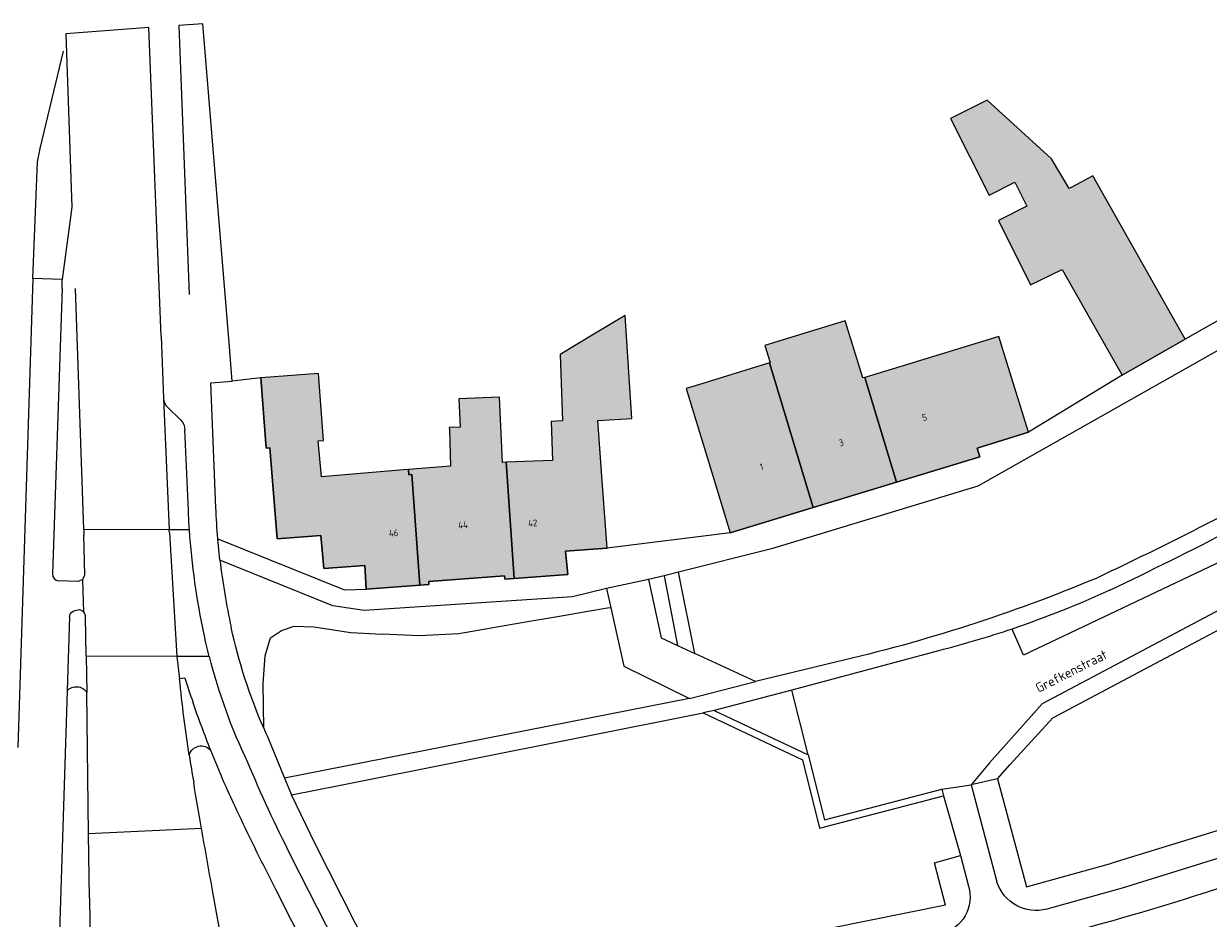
# Model space of a CAD drawing. Header units: metres. Extents: x 195286 to 196278, y 327273 to 327838.
# Tile 6 of 46: x 195393 to 195481, y 327405 to 327471. Entities that reach past the tile are written whole.
import ezdxf
from ezdxf.enums import TextEntityAlignment as Align

# ---------------------------------------------------------------- set-up
doc = ezdxf.new("R2010")
doc.units = ezdxf.units.M
for name, color, linetype, lineweight in [('B-WE-GR-BEPLANTING_CULTUUR_HEESTERS-GV', 253, 'Continuous', 18), ('B-WE-OG-BEBOUWING-GV', 250, 'Continuous', 25), ('B-WE-OG-BEBOUWING-T18', 1, 'Continuous', 25), ('B-WE-OG-TERREIN_BEGROEID-GV', 253, 'Continuous', 9), ('B-WE-OG-TERREIN_ERF-GV', 253, 'Continuous', 9), ('B-WE-OG-TOPOGRAFIE-T18', 2, 'Continuous', 35), ('B-WE-VH-GESLOTENVERHARDING_ASFALT-GV', 253, 'Continuous', 9), ('B-WE-VH-OPENVERHARDING_BETONELEMENT-GV', 253, 'Continuous', 9), ('B-WE-VH-OPENVERHARDING_BETONSTRAATSTEEN-GV', 253, 'Continuous', 9), ('B-WE-VH-OPENVERHARDING_STRAATBAKSTEEN-GV', 253, 'Continuous', 9), ('B-WE-VH-TEGEL-GV', 253, 'Continuous', 9)]:
    doc.layers.add(name, color=color, linetype=linetype, lineweight=lineweight)
doc.layers.add('B-WE-OG-BEBOUWING-V', color=7, linetype='Continuous', lineweight=5, true_color=0xfff3f2)
doc.styles.add('NLCS-ISO-M200-T18', font='NLCS-ISO.ttf', dxfattribs={"height": 0.36})

msp = doc.modelspace()

# ---------------------------------------------------------------- hatches: boundary and pattern name
at = {"layer": 'B-WE-OG-BEBOUWING-V'}
for points in [[(195466.648, 327459.181), (195467.541, 327457.399), (195465.431, 327456.341), (195467.824, 327451.563), (195470.156, 327452.717), (195472.167, 327449.17), (195474.613, 327444.856), (195479.314, 327447.522), (195472.433, 327459.655), (195470.878, 327458.82), (195470.696, 327458.719), (195469.372, 327460.924), (195464.599, 327465.288), (195461.878, 327463.922), (195464.745, 327458.227)], [(195435.989, 327437), (195435.667, 327441.485), (195438.182, 327441.651), (195437.697, 327449.287), (195435.359, 327447.893), (195432.847, 327446.395), (195433.032, 327441.456), (195432.181, 327441.424), (195432.29, 327438.519), (195428.831, 327438.389), (195429.45, 327429.77), (195433.417, 327430.048), (195433.256, 327431.791), (195436.347, 327432.013)], [(195457.855, 327436.914), (195455.495, 327444.694), (195455.351, 327444.651), (195454.034, 327448.905), (195451.05, 327447.981), (195448.065, 327447.057), (195448.454, 327445.8), (195448.408, 327445.786), (195451.669, 327435.038)], [(195455.495, 327444.694), (195457.855, 327436.914), (195464.043, 327438.791), (195463.841, 327439.431), (195467.667, 327440.618), (195466.186, 327445.396), (195465.465, 327447.723), (195458.112, 327445.489)], [(195444.027, 327437.961), (195445.482, 327433.161), (195451.669, 327435.038), (195448.408, 327445.786), (195443.129, 327444.152), (195442.233, 327443.875)], [(195422.427, 327429.274), (195421.838, 327437.489), (195421.599, 327437.458), (195421.575, 327437.862), (195421.212, 327437.835), (195415.109, 327437.307), (195414.878, 327439.98), (195415.274, 327440.013), (195414.902, 327444.971), (195410.614, 327444.649), (195411.004, 327439.445), (195411.274, 327439.465), (195411.822, 327432.704), (195415.081, 327432.956), (195415.282, 327430.501), (195418.34, 327430.728), (195418.434, 327428.975)], [(195429.45, 327429.77), (195428.831, 327438.389), (195428.573, 327438.38), (195428.354, 327443.229), (195425.335, 327443.092), (195425.413, 327440.996), (195424.617, 327440.967), (195424.625, 327440.766), (195424.696, 327438.093), (195421.575, 327437.862), (195421.599, 327437.458), (195421.838, 327437.489), (195422.427, 327429.274), (195423.086, 327429.323), (195423.096, 327429.533), (195428.72, 327429.95), (195428.736, 327429.72)]]:
    msp.add_hatch(color=256, dxfattribs=at).paths.add_polyline_path(points)

# ---------------------------------------------------------------- linework, layer by layer
at = {"layer": 'B-WE-GR-BEPLANTING_CULTUUR_HEESTERS-GV'}
for points in [[(195497.129, 327455.372), (195463.898, 327436.619), (195448.559, 327431.965), (195441.642, 327430.233)], [(195436.306, 327429.016), (195433.775, 327428.393), (195418.292, 327427.375), (195415.957, 327427.735), (195407.572, 327431.126)], [(195410.825, 327418.635), (195410.778, 327421.963), (195410.932, 327424.013), (195411.331, 327425.342), (195412.143, 327425.906), (195413.078, 327426.226), (195414.556, 327426.177), (195417.307, 327425.748), (195419.63, 327425.635)], [(195396.215, 327421.407), (195395.712, 327405.848), (195395.412, 327396.57)], [(195397.874, 327406.007), (195397.811, 327410.807), (195397.673, 327421.3)], [(195444.297, 327419.954), (195443.474, 327419.79), (195450.864, 327416.302), (195452.128, 327411.217), (195461.35, 327413.621)], [(195415.317, 327399.55), (195411.734, 327406.666)]]:
    msp.add_lwpolyline(points, dxfattribs=at)
for points in [[(195407.572, 327431.126, 0.024886), (195408.4, 327426.134)], [(195408.974, 327412.233, -0.016368), (195406.893, 327416.989)], [(195405.289, 327416.635, 0.004715), (195405.619, 327414.602)], [(195411.734, 327406.666, -0.010724), (195408.974, 327412.233)]]:
    msp.add_lwpolyline(points, format="xyb", dxfattribs=at)
at = {"layer": 'B-WE-OG-BEBOUWING-GV'}
for points in [[(195466.648, 327459.181), (195467.541, 327457.399), (195465.431, 327456.341), (195467.824, 327451.563), (195470.156, 327452.717), (195472.167, 327449.17), (195474.613, 327444.856), (195479.314, 327447.522), (195472.433, 327459.655), (195470.878, 327458.82), (195470.696, 327458.719), (195469.372, 327460.924), (195464.599, 327465.288), (195461.878, 327463.922), (195464.745, 327458.227)], [(195435.989, 327437), (195435.667, 327441.485), (195438.182, 327441.651), (195437.697, 327449.287), (195435.359, 327447.893), (195432.847, 327446.395), (195433.032, 327441.456), (195432.181, 327441.424), (195432.29, 327438.519), (195428.831, 327438.389), (195429.45, 327429.77), (195433.417, 327430.048), (195433.256, 327431.791), (195436.347, 327432.013)], [(195457.855, 327436.914), (195455.495, 327444.694), (195455.351, 327444.651), (195454.034, 327448.905), (195451.05, 327447.981), (195448.065, 327447.057), (195448.454, 327445.8), (195448.408, 327445.786), (195451.669, 327435.038)], [(195455.495, 327444.694), (195457.855, 327436.914), (195464.043, 327438.791), (195463.841, 327439.431), (195467.667, 327440.618), (195466.186, 327445.396), (195465.465, 327447.723), (195458.112, 327445.489)], [(195444.027, 327437.961), (195445.482, 327433.161), (195451.669, 327435.038), (195448.408, 327445.786), (195443.129, 327444.152), (195442.233, 327443.875)], [(195422.427, 327429.274), (195421.838, 327437.489), (195421.599, 327437.458), (195421.575, 327437.862), (195421.212, 327437.835), (195415.109, 327437.307), (195414.878, 327439.98), (195415.274, 327440.013), (195414.902, 327444.971), (195410.614, 327444.649), (195411.004, 327439.445), (195411.274, 327439.465), (195411.822, 327432.704), (195415.081, 327432.956), (195415.282, 327430.501), (195418.34, 327430.728), (195418.434, 327428.975)], [(195429.45, 327429.77), (195428.831, 327438.389), (195428.573, 327438.38), (195428.354, 327443.229), (195425.335, 327443.092), (195425.413, 327440.996), (195424.617, 327440.967), (195424.625, 327440.766), (195424.696, 327438.093), (195421.575, 327437.862), (195421.599, 327437.458), (195421.838, 327437.489), (195422.427, 327429.274), (195423.086, 327429.323), (195423.096, 327429.533), (195428.72, 327429.95), (195428.736, 327429.72)]]:
    msp.add_lwpolyline(points, close=True, dxfattribs=at)
at = {"layer": 'B-WE-OG-TERREIN_BEGROEID-GV'}
for points in [[(195436.625, 327427.59), (195436.368, 327427.558), (195434.913, 327427.307), (195432.805, 327426.944), (195430.43, 327426.535), (195425.335, 327425.658), (195422.37, 327425.502), (195419.63, 327425.635)], [(195411.155, 327417.893), (195412.379, 327414.928)], [(195465.351, 327414.883), (195467.507, 327406.856), (195473.853, 327408.614)], [(195500.497, 327408.649), (195499.305, 327412.308), (195491.107, 327409.694), (195480.468, 327406.312)], [(195461.489, 327405.485), (195460.682, 327408.642), (195462.602, 327409.174)]]:
    msp.add_lwpolyline(points, dxfattribs=at)
for points in [[(195410.825, 327418.635, 0.005253), (195411.155, 327417.893)], [(195480.468, 327406.312, -0.012953), (195469.979, 327403.264)]]:
    msp.add_lwpolyline(points, format="xyb", dxfattribs=at)
at = {"layer": 'B-WE-OG-TERREIN_ERF-GV'}
for points in [[(195418.434, 327428.975), (195418.34, 327430.728), (195415.282, 327430.501), (195415.081, 327432.956), (195411.822, 327432.704), (195411.274, 327439.465), (195411.004, 327439.445), (195410.614, 327444.649), (195408.482, 327444.415)], [(195407.414, 327432.7), (195416.839, 327428.908), (195418.434, 327428.975)]]:
    msp.add_lwpolyline(points, dxfattribs=at)
at = {"layer": 'B-WE-VH-GESLOTENVERHARDING_ASFALT-GV'}
for points in [[(195403.191, 327447.748), (195402.294, 327470.684), (195396.125, 327470.216), (195396.555, 327457.336), (195395.855, 327451.975)], [(195404.378, 327423.973), (195397.638, 327423.988), (195397.673, 327421.3)], [(195406.201, 327411.202), (195397.811, 327410.807)], [(195407.967, 327401.393), (195407.047, 327406.471)], [(195397.874, 327406.007), (195397.994, 327396.9)]]:
    msp.add_lwpolyline(points, dxfattribs=at)
for points in [[(195405.289, 327416.635, -0.012666), (195404.567, 327422.298)], [(195406.201, 327411.202, -0.001617), (195405.619, 327414.602)], [(195407.047, 327406.471, -0.002158), (195406.201, 327411.202)]]:
    msp.add_lwpolyline(points, format="xyb", dxfattribs=at)
at = {"layer": 'B-WE-VH-OPENVERHARDING_BETONELEMENT-GV'}
msp.add_lwpolyline([(195440.584, 327429.968), (195441.583, 327424.782), (195442.864, 327424.188), (195441.642, 327430.233)], close=True, dxfattribs=at)
at = {"layer": 'B-WE-VH-OPENVERHARDING_BETONSTRAATSTEEN-GV'}
for points in [[(195395.834, 327451.314), (195395.855, 327451.975), (195393.676, 327452.032), (195392.594, 327418.76), (195392.544, 327417.211)], [(195395.834, 327451.314), (195395.131, 327430.11)], [(195397.448, 327433.388), (195396.84, 327451.296)], [(195403.375, 327443.126), (195403.803, 327433.374)], [(195405.224, 327434.799), (195404.97, 327440.811)], [(195403.813, 327433.152), (195403.803, 327433.374), (195397.448, 327433.388), (195397.462, 327432.967)], [(195397.379, 327429.681), (195397.536, 327430.039), (195397.462, 327432.967)], [(195405.304, 327433.371), (195403.803, 327433.374)], [(195403.813, 327433.152), (195404.378, 327423.973)], [(195440.584, 327429.968), (195439.414, 327429.675), (195440.359, 327425.35), (195441.583, 327424.782)], [(195397.459, 327427.265), (195397.379, 327429.681), (195397.019, 327429.542), (195395.588, 327429.574)], [(195439.414, 327429.675), (195436.306, 327429.016), (195436.625, 327427.59), (195437.596, 327423.247), (195442.474, 327420.839), (195447.372, 327422.098), (195442.864, 327424.188)], [(195396.913, 327427.406), (195397.123, 327427.444)], [(195396.393, 327426.921), (195396.215, 327421.407)], [(195397.638, 327423.988), (195397.581, 327426.904)], [(195406.774, 327423.968), (195404.378, 327423.973), (195404.567, 327422.298)], [(195404.968, 327422.368), (195404.567, 327422.298)], [(195461.214, 327414.102), (195461.35, 327413.621), (195462.602, 327409.174), (195463.209, 327406.915)], [(195499.408, 327412.341), (195498.709, 327414.353), (195482.364, 327409.161), (195474.617, 327406.751), (195469.038, 327405.209)], [(195418.099, 327398.86), (195412.841, 327409.165)]]:
    msp.add_lwpolyline(points, dxfattribs=at)
for points in [[(195405.304, 327433.371, -0.006903), (195405.224, 327434.799)], [(195406.396, 327425.603, -0.035552), (195405.304, 327433.371)], [(195395.131, 327430.11, 0.403915), (195395.588, 327429.574)], [(195396.393, 327426.921, -0.394997), (195396.913, 327427.406)], [(195397.123, 327427.444, -0.188041), (195397.459, 327427.265)], [(195397.581, 327426.904, 0.188382), (195397.459, 327427.265)], [(195406.774, 327423.968, -0.009961), (195406.396, 327425.603)], [(195404.968, 327422.368, 0.006547), (195405.576, 327420.534)], [(195396.215, 327421.407, -0.505483), (195397.673, 327421.3)], [(195406.893, 327416.989, -0.01204), (195405.576, 327420.534)], [(195405.289, 327416.635, -0.608557), (195406.893, 327416.989)], [(195469.038, 327405.209, -0.397), (195465.306, 327407.231)], [(195463.209, 327406.915, -0.427749), (195461.176, 327403.362)]]:
    msp.add_lwpolyline(points, format="xyb", dxfattribs=at)
at = {"layer": 'B-WE-VH-OPENVERHARDING_STRAATBAKSTEEN-GV'}
for points in [[(195482.056, 327431.064), (195467.296, 327424.074), (195466.451, 327426.006)], [(195460.974, 327424.393), (195450.065, 327421.462)], [(195451.292, 327416.653), (195452.491, 327411.828), (195461.214, 327414.102), (195463.401, 327414.443)]]:
    msp.add_lwpolyline(points, dxfattribs=at)
for points in [[(195473.712, 327428.9, -0.026941), (195466.451, 327426.006)], [(195466.451, 327426.006, -0.019511), (195460.974, 327424.393)]]:
    msp.add_lwpolyline(points, format="xyb", dxfattribs=at)
at = {"layer": 'B-WE-VH-TEGEL-GV'}
for points in [[(195407.27, 327435.011), (195406.89, 327444.297), (195408.482, 327444.415), (195408.406, 327445.344), (195408.273, 327446.957), (195406.3, 327470.961), (195404.514, 327470.838), (195405.285, 327450.852)], [(195393.676, 327452.032), (195394.019, 327460.694), (195394.221, 327461.688), (195395.953, 327468.917)], [(195499.942, 327456.96), (195498.574, 327459.664), (195494.526, 327457.372), (195488.884, 327454.177), (195483.753, 327451.272), (195484.336, 327450.37), (195479.314, 327447.522), (195474.613, 327444.856), (195467.667, 327440.618), (195463.841, 327439.431), (195464.043, 327438.791), (195457.855, 327436.914), (195451.669, 327435.038), (195445.482, 327433.161), (195436.347, 327432.013), (195433.256, 327431.791), (195433.417, 327430.048), (195429.45, 327429.77), (195428.736, 327429.72), (195428.72, 327429.95), (195423.096, 327429.533), (195423.086, 327429.323), (195422.427, 327429.274), (195418.434, 327428.975)], [(195403.191, 327447.748), (195403.374, 327443.139)], [(195403.374, 327443.139), (195403.375, 327443.126)], [(195403.695, 327442.446), (195404.662, 327441.519)], [(195500.976, 327437.544), (195468.669, 327420.445), (195464.77, 327416.076), (195463.401, 327414.443)], [(195465.351, 327414.883), (195466.267, 327415.907), (195469.46, 327419.419), (195503.847, 327437.657)], [(195407.572, 327431.126), (195407.414, 327432.7)], [(195453.331, 327423.55), (195447.372, 327422.098)], [(195442.474, 327420.839), (195412.379, 327414.928), (195412.893, 327413.7), (195416.399, 327414.379), (195443.474, 327419.79)], [(195498.709, 327414.353), (195498.05, 327416.245), (195481.114, 327410.852), (195473.853, 327408.614)], [(195465.351, 327414.883), (195463.401, 327414.443), (195465.306, 327407.231)], [(195420.431, 327396.488), (195421.977, 327399.018), (195419.632, 327400.228), (195414.639, 327410.062), (195412.893, 327413.7)], [(195461.489, 327405.485), (195424.049, 327397.948), (195421.977, 327399.018)]]:
    msp.add_lwpolyline(points, dxfattribs=at)
for points in [[(195403.375, 327443.126, 0.191789), (195403.695, 327442.446)], [(195404.662, 327441.519, -0.185706), (195404.97, 327440.811)], [(195490.111, 327438.705, -0.016874), (195472.682, 327429.77)], [(195473.712, 327428.9, 0.017431), (195491.551, 327438.143)], [(195407.414, 327432.7, -0.011288), (195407.27, 327435.011)], [(195472.682, 327429.77, -0.042678), (195453.331, 327423.55)], [(195410.825, 327418.635, -0.04815), (195408.4, 327426.134)], [(195406.774, 327423.968, 0.050202), (195409.618, 327416.129)], [(195409.618, 327416.129, 0.019942), (195412.841, 327409.165)]]:
    msp.add_lwpolyline(points, format="xyb", dxfattribs=at)
msp.add_lwpolyline([(195444.297, 327419.954), (195451.292, 327416.653), (195450.065, 327421.462)], close=True, dxfattribs=at)

# ---------------------------------------------------------------- texts
at = {"layer": 'B-WE-OG-BEBOUWING-T18', "style": 'NLCS-ISO-M200-T18'}
for s, rotation, p in [('5', 16.8, (195459.934, 327441.725)), ('3', 16.8, (195453.747, 327439.848)), ('1', 16.8, (195447.827, 327438.053)), ('46', 4.2, (195420.476, 327433.139)), ('44', 4.2, (195425.634, 327433.732)), ('42', 4, (195430.818, 327433.876))]:
    msp.add_text(s, height=0.5, rotation=rotation, dxfattribs=at).set_placement(p, align=Align.MIDDLE)
at = {"layer": 'B-WE-OG-TOPOGRAFIE-T18', "style": 'NLCS-ISO-M200-T18'}
msp.add_text('Grefkenstraat', height=0.7, rotation=26.8, dxfattribs=at).set_placement((195470.844, 327422.876), align=Align.MIDDLE)

doc.saveas('drawing.dxf')
